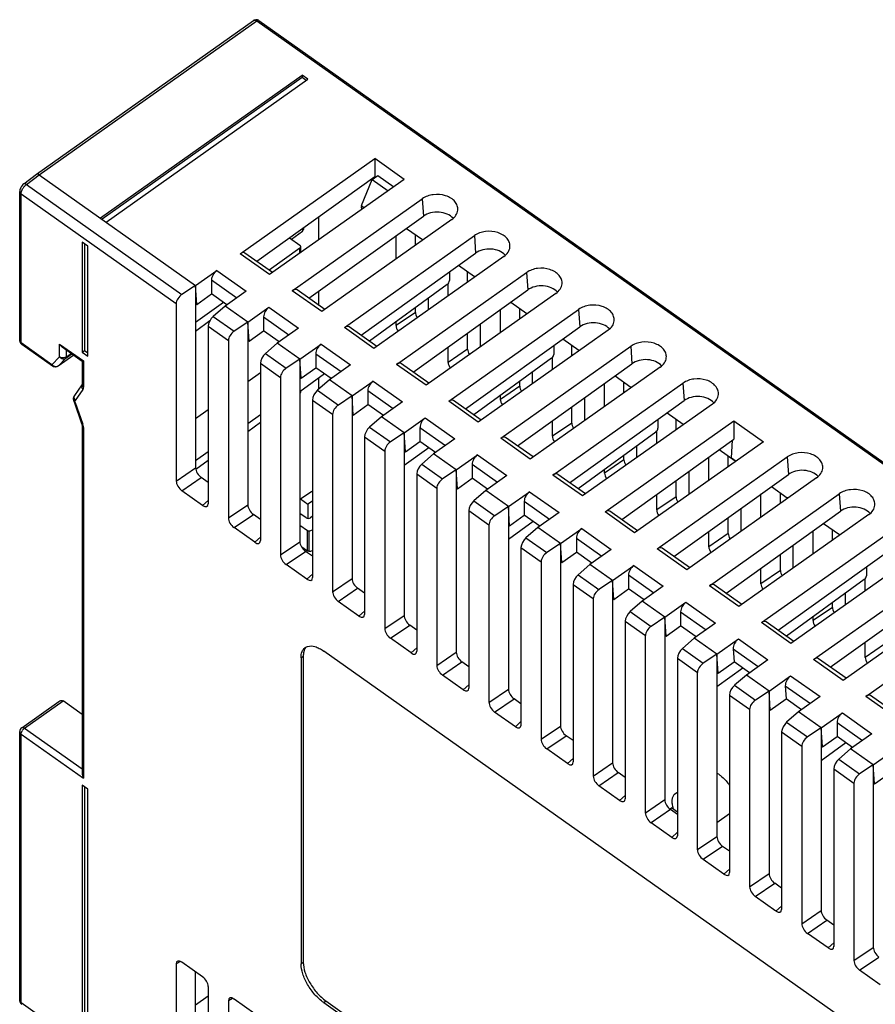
# Model space of a CAD drawing. Extents: x 250 to 570, y 112 to 351.
# Tile 9 of 10: x 489 to 542, y 290 to 351. Entities that reach past the tile are written whole.
import ezdxf

# ---------------------------------------------------------------- set-up
doc = ezdxf.new("R2010")
doc.units = 0
doc.header["$LTSCALE"] = 0.5
doc.layers.get('0').update_dxf_attribs({"linetype": 'CONTINUOUS'})

msp = doc.modelspace()

# ---------------------------------------------------------------- linework, layer by layer
at = {"color": 7, "linetype": 'Continuous'}
for p, q in [((489.73, 341.709), (503.274, 351.286)), ((489.901, 341.675), (503.477, 351.275)), ((503.297, 351.302), (503.274, 351.286)), ((503.414, 351.341), (503.297, 351.302)), ((503.477, 351.275), (559.48, 311.675)), ((503.593, 351.297), (559.709, 311.616)), ((493.719, 338.975), (506.306, 347.875)), ((506.306, 347.733), (493.819, 338.904)), ((494.073, 338.725), (506.659, 347.625)), ((506.306, 347.875), (506.306, 347.733)), ((506.659, 347.625), (506.306, 347.875)), ((506.559, 347.554), (506.306, 347.733)), ((502.44, 336.742), (510.831, 342.675)), ((510.831, 342.675), (510.831, 341.538)), ((512.67, 341.375), (510.831, 342.675)), ((488.934, 341.105), (489.728, 341.708)), ((489.104, 341.07), (489.901, 341.675)), ((489.728, 341.708), (489.73, 341.709)), ((489.901, 341.675), (499.659, 334.775)), ((510.831, 341.538), (503.477, 336.267)), ((510.674, 341.379), (511.018, 341.635)), ((510.86, 341.518), (510.831, 341.538)), ((511.018, 341.635), (512.028, 340.921)), ((489.104, 341.07), (498.807, 334.209)), ((512.67, 341.375), (504.279, 335.442)), ((510, 339.748), (510.674, 341.379)), ((510.674, 341.379), (511.675, 340.671)), ((488.681, 331.337), (488.681, 340.63)), ((488.769, 331.187), (488.769, 340.48)), ((488.769, 340.48), (498.448, 333.636)), ((505.693, 334.442), (513.801, 340.175)), ((513.801, 340.175), (513.873, 339.087)), ((510, 339.748), (510.184, 339.618)), ((510.004, 339.596), (510.08, 339.543)), ((506.73, 333.967), (513.873, 339.087)), ((507.355, 337.617), (507.355, 339.047)), ((506.382, 338.349), (506.382, 338.259)), ((515.639, 338.875), (507.532, 333.142)), ((512.816, 338.33), (513.81, 337.627)), ((505.527, 337.737), (506.165, 337.286)), ((505.644, 337.654), (506.326, 338.16)), ((506.326, 338.309), (506.326, 338.16)), ((508.946, 332.142), (517.054, 337.875)), ((512.166, 336.419), (512.166, 337.864)), ((513.377, 337.275), (513.377, 337.933)), ((517.054, 337.875), (517.126, 336.787)), ((492.588, 337.468), (492.588, 330.609)), ((492.941, 337.218), (492.588, 337.468)), ((492.729, 337.368), (492.729, 330.709)), ((492.941, 330.359), (492.941, 337.218)), ((506.224, 336.817), (506.224, 337.186)), ((504.279, 335.442), (502.44, 336.742)), ((504.462, 335.571), (502.74, 336.789)), ((506.167, 337.088), (504.247, 335.723)), ((506.167, 336.776), (506.167, 337.088)), ((509.982, 331.667), (517.126, 336.787)), ((518.892, 336.575), (510.784, 330.842)), ((516.069, 336.03), (517.063, 335.327)), ((499.659, 334.775), (500.978, 335.708)), ((500.978, 335.708), (502.817, 334.408)), ((512.198, 329.842), (520.306, 335.575)), ((515.498, 335.62), (515.498, 335.069)), ((516.629, 334.975), (516.629, 335.633)), ((520.306, 335.575), (520.379, 334.487)), ((499.659, 334.775), (498.807, 334.209)), ((499.738, 333.587), (499.659, 334.775)), ((499.659, 334.775), (499.659, 323.389)), ((500.649, 335.113), (500.649, 334.24)), ((500.649, 335.113), (502.232, 333.994)), ((515.359, 334.828), (510.509, 331.295)), ((515.419, 334.119), (515.419, 334.888)), ((499.738, 333.587), (500.649, 334.24)), ((501.614, 333.557), (500.649, 334.24)), ((502.817, 334.408), (501.497, 333.475)), ((507.532, 333.142), (505.693, 334.442)), ((507.715, 333.271), (505.992, 334.489)), ((507.355, 333.525), (507.355, 334.415)), ((513.235, 329.367), (520.379, 334.487)), ((522.145, 334.275), (514.037, 328.542)), ((498.448, 333.636), (498.448, 322.566)), ((501.406, 333.704), (499.659, 332.462)), ((499.659, 333.643), (499.738, 333.587)), ((501.497, 333.475), (500.757, 332.831)), ((502.911, 332.475), (501.497, 333.475)), ((514.163, 333.957), (514.163, 333.231)), ((519.322, 333.73), (520.316, 333.027)), ((500.757, 332.831), (502.059, 331.909)), ((502.911, 332.475), (504.231, 333.408)), ((503.901, 332.813), (503.901, 331.94)), ((503.901, 332.813), (505.484, 331.694)), ((504.231, 333.408), (506.07, 332.108)), ((513.377, 333.089), (512.166, 332.266)), ((513.377, 333.089), (513.377, 333.384)), ((515.451, 327.542), (523.559, 333.275)), ((518.672, 331.819), (518.672, 333.264)), ((519.882, 332.675), (519.882, 333.333)), ((523.559, 333.275), (523.631, 332.187)), ((499.659, 331.921), (500.553, 332.573)), ((500.445, 332.224), (500.445, 321.154)), ((500.445, 332.224), (501.701, 331.336)), ((502.911, 332.475), (502.059, 331.909)), ((502.911, 332.475), (502.911, 321.089)), ((502.991, 331.287), (502.911, 332.475)), ((510.967, 330.971), (509.245, 332.189)), ((512.166, 332.266), (512.166, 332.502)), ((517.416, 332.363), (517.416, 330.931)), ((502.991, 331.287), (503.901, 331.94)), ((504.867, 331.257), (503.901, 331.94)), ((506.07, 332.108), (504.75, 331.175)), ((510.784, 330.842), (508.946, 332.142)), ((516.488, 327.067), (523.631, 332.187)), ((516.629, 330.789), (516.629, 331.8)), ((525.397, 331.975), (517.29, 326.242)), ((490.692, 329.828), (488.769, 331.187)), ((490.731, 329.733), (488.808, 331.092)), ((491.174, 330.322), (491.174, 331.114)), ((491.174, 331.114), (492.658, 330.064)), ((501.701, 331.336), (501.701, 320.266)), ((502.911, 331.343), (502.991, 331.287)), ((504.75, 331.175), (504.009, 330.531)), ((506.164, 330.175), (504.75, 331.175)), ((506.164, 330.175), (507.484, 331.108)), ((507.484, 331.108), (509.322, 329.808)), ((518.704, 325.242), (526.812, 330.975)), ((522.003, 331.02), (522.003, 330.469)), ((522.574, 331.43), (523.568, 330.727)), ((523.135, 330.375), (523.135, 331.033)), ((526.812, 330.975), (526.884, 329.887)), ((492.054, 330.424), (491.077, 329.733)), ((492.053, 330.425), (491.087, 329.742)), ((491.334, 330.933), (492.576, 330.055)), ((491.569, 330.236), (491.944, 330.501)), ((491.598, 330.322), (491.598, 330.746)), ((491.598, 330.322), (491.898, 330.534)), ((492.588, 330.609), (492.729, 330.709)), ((492.588, 330.609), (492.941, 330.359)), ((492.729, 330.709), (492.941, 330.559)), ((504.009, 330.531), (505.312, 329.609)), ((507.154, 330.513), (507.154, 329.64)), ((507.154, 330.513), (508.737, 329.394)), ((515.419, 329.966), (515.419, 330.932)), ((516.629, 330.789), (515.419, 329.966)), ((490.692, 329.828), (491.174, 330.322)), ((491.077, 329.733), (491.087, 329.742)), ((491.087, 329.742), (491.569, 330.236)), ((492.571, 330.065), (492.571, 328.575)), ((492.658, 330.064), (492.658, 328.425)), ((503.698, 329.924), (503.698, 318.854)), ((503.698, 329.924), (504.954, 329.036)), ((506.164, 330.175), (505.312, 329.609)), ((506.243, 328.987), (506.164, 330.175)), ((506.164, 330.175), (506.164, 318.789)), ((509.322, 329.808), (508.003, 328.875)), ((514.037, 328.542), (512.198, 329.842)), ((514.22, 328.671), (512.498, 329.889)), ((521.864, 330.228), (517.014, 326.695)), ((519.741, 324.767), (526.884, 329.887)), ((521.924, 329.519), (521.924, 330.288)), ((502.911, 328.775), (503.698, 329.334)), ((507.703, 329.252), (506.164, 328.131)), ((506.243, 328.987), (507.154, 329.64)), ((508.12, 328.957), (507.154, 329.64)), ((528.65, 329.675), (520.542, 323.942)), ((520.668, 329.357), (520.668, 328.631)), ((525.827, 329.13), (526.821, 328.427)), ((492.566, 328.568), (492.108, 327.91)), ((492.571, 328.575), (492.57, 328.566)), ((504.954, 329.036), (504.954, 317.966)), ((506.164, 329.043), (506.243, 328.987)), ((508.003, 328.875), (507.262, 328.231)), ((507.355, 328.311), (507.355, 328.998)), ((509.417, 327.875), (508.003, 328.875)), ((509.417, 327.875), (510.737, 328.808)), ((510.737, 328.808), (512.575, 327.508)), ((519.882, 328.489), (519.882, 328.784)), ((521.957, 322.942), (530.064, 328.675)), ((525.177, 327.219), (525.177, 328.664)), ((526.387, 328.075), (526.387, 328.733)), ((530.064, 328.675), (530.137, 327.587)), ((492.619, 328.274), (492.143, 327.589)), ((506.224, 328.134), (506.224, 328.174)), ((507.262, 328.231), (508.565, 327.309)), ((510.407, 328.213), (510.407, 327.34)), ((510.407, 328.213), (511.99, 327.094)), ((519.882, 328.489), (518.672, 327.666)), ((518.672, 327.666), (518.672, 327.902)), ((492.072, 327.52), (492.548, 326.163)), ((492.143, 327.47), (492.619, 326.112)), ((506.95, 327.624), (506.95, 316.554)), ((506.95, 327.624), (508.206, 326.736)), ((509.417, 327.875), (508.565, 327.309)), ((509.417, 327.875), (509.417, 316.489)), ((509.496, 326.687), (509.417, 327.875)), ((509.496, 326.687), (510.407, 327.34)), ((511.372, 326.657), (510.407, 327.34)), ((512.575, 327.508), (511.255, 326.575)), ((517.29, 326.242), (515.451, 327.542)), ((517.473, 326.371), (515.751, 327.589)), ((522.993, 322.467), (530.137, 327.587)), ((531.903, 327.375), (523.795, 321.642)), ((523.921, 327.763), (523.921, 326.331)), ((499.659, 326.464), (500.445, 327.022)), ((503.698, 326.706), (502.911, 326.147)), ((508.206, 326.736), (508.206, 315.666)), ((509.417, 326.743), (509.496, 326.687)), ((523.135, 326.189), (523.135, 327.2)), ((529.08, 326.83), (530.074, 326.127)), ((492.571, 326.054), (492.571, 304.341)), ((502.911, 325.663), (503.698, 326.236)), ((511.255, 326.575), (510.515, 325.931)), ((512.67, 325.575), (511.255, 326.575)), ((512.67, 325.575), (513.989, 326.508)), ((513.989, 326.508), (515.828, 325.208)), ((521.924, 325.366), (521.924, 326.332)), ((523.135, 326.189), (521.924, 325.366)), ((525.209, 320.642), (533.246, 326.325)), ((528.509, 326.42), (528.509, 325.869)), ((529.64, 325.775), (529.64, 326.433)), ((533.246, 326.325), (533.246, 325.185)), ((533.246, 326.325), (535.085, 325.025)), ((492.658, 325.904), (492.658, 304.042)), ((510.515, 325.931), (511.818, 325.009)), ((512.67, 325.575), (511.818, 325.009)), ((512.749, 324.387), (512.67, 325.575)), ((512.67, 325.575), (512.67, 314.189)), ((513.659, 325.913), (513.659, 325.04)), ((513.659, 325.913), (515.242, 324.794)), ((528.37, 325.628), (523.52, 322.095)), ((528.43, 324.919), (528.43, 325.688)), ((510.203, 325.324), (510.203, 314.254)), ((510.203, 325.324), (511.459, 324.436)), ((512.749, 324.387), (513.659, 325.04)), ((514.625, 324.357), (513.659, 325.04)), ((515.828, 325.208), (514.508, 324.275)), ((520.542, 323.942), (518.704, 325.242)), ((520.725, 324.071), (519.003, 325.289)), ((526.246, 320.167), (533.246, 325.185)), ((535.085, 325.025), (527.048, 319.342)), ((533.092, 324.025), (533.166, 325.127)), ((500.445, 324.394), (499.659, 323.836)), ((511.459, 324.436), (511.459, 313.366)), ((514.209, 324.652), (512.67, 323.531)), ((512.67, 324.443), (512.749, 324.387)), ((514.508, 324.275), (513.767, 323.631)), ((515.922, 323.275), (514.508, 324.275)), ((515.922, 323.275), (517.242, 324.208)), ((517.242, 324.208), (519.08, 322.908)), ((527.174, 324.757), (527.174, 324.031)), ((532.333, 324.53), (533.326, 323.827)), ((499.673, 323.305), (500.445, 323.867)), ((513.767, 323.631), (515.07, 322.709)), ((516.912, 323.613), (516.912, 322.74)), ((516.912, 323.613), (518.495, 322.494)), ((526.387, 323.889), (525.177, 323.066)), ((526.387, 323.889), (526.387, 324.184)), ((528.462, 318.342), (536.57, 324.075)), ((531.682, 322.619), (531.682, 324.064)), ((532.893, 323.475), (532.893, 324.133)), ((533.092, 324.025), (533.382, 323.82)), ((536.57, 324.075), (536.642, 322.987)), ((498.448, 322.566), (499.659, 323.389)), ((513.456, 323.024), (513.456, 311.954)), ((513.456, 323.024), (514.712, 322.136)), ((515.922, 323.275), (515.07, 322.709)), ((515.922, 323.275), (515.922, 311.889)), ((516.001, 322.087), (515.922, 323.275)), ((523.978, 321.771), (522.256, 322.989)), ((525.177, 323.066), (525.177, 323.302)), ((529.499, 317.867), (536.642, 322.987)), ((530.426, 323.163), (530.426, 321.731)), ((498.801, 321.964), (500.011, 322.787)), ((500.445, 322.481), (500.011, 322.787)), ((516.001, 322.087), (516.912, 322.74)), ((517.878, 322.057), (516.912, 322.74)), ((519.08, 322.908), (517.761, 321.975)), ((523.795, 321.642), (521.957, 322.942)), ((529.64, 321.589), (529.64, 322.6)), ((538.408, 322.775), (530.3, 317.042)), ((500.092, 321.051), (498.801, 321.964)), ((506.204, 321.456), (506.905, 321.948)), ((506.905, 321.948), (506.95, 321.917)), ((514.712, 322.136), (514.712, 311.066)), ((515.922, 322.143), (516.001, 322.087)), ((517.761, 321.975), (517.02, 321.331)), ((519.175, 320.975), (517.761, 321.975)), ((519.175, 320.975), (520.495, 321.908)), ((520.495, 321.908), (522.333, 320.608)), ((531.715, 316.042), (539.822, 321.775)), ((534.935, 320.319), (534.935, 321.764)), ((535.585, 322.23), (536.579, 321.527)), ((536.145, 321.175), (536.145, 321.833)), ((539.822, 321.775), (539.895, 320.687)), ((500.445, 321.365), (500.092, 321.051)), ((506.204, 321.444), (506.164, 321.415)), ((506.204, 321.444), (506.204, 321.456)), ((506.204, 321.456), (506.667, 321.123)), ((506.95, 321.325), (506.667, 321.123)), ((517.02, 321.331), (518.323, 320.409)), ((520.165, 321.313), (520.165, 320.44)), ((520.165, 321.313), (521.748, 320.194)), ((528.43, 320.766), (528.43, 321.732)), ((529.64, 321.589), (528.43, 320.766)), ((501.701, 320.266), (502.911, 321.089)), ((506.553, 320.282), (506.164, 320.557)), ((506.667, 321.123), (506.667, 320.246)), ((516.708, 320.724), (516.708, 309.654)), ((516.708, 320.724), (517.964, 319.836)), ((519.175, 320.975), (518.323, 320.409)), ((519.254, 319.787), (519.175, 320.975)), ((519.175, 320.975), (519.175, 309.589)), ((522.333, 320.608), (521.013, 319.675)), ((527.048, 319.342), (525.209, 320.642)), ((527.231, 319.471), (525.509, 320.689)), ((532.751, 315.567), (539.895, 320.687)), ((533.679, 320.863), (533.679, 319.431)), ((502.054, 319.664), (503.264, 320.487)), ((503.698, 320.181), (503.264, 320.487)), ((506.95, 320.37), (506.836, 320.286)), ((520.714, 320.052), (519.175, 318.931)), ((519.254, 319.787), (520.165, 320.44)), ((521.13, 319.757), (520.165, 320.44)), ((532.893, 319.289), (532.893, 320.3)), ((541.661, 320.475), (533.553, 314.742)), ((538.838, 319.93), (539.832, 319.227)), ((503.345, 318.751), (502.054, 319.664)), ((506.646, 319.459), (506.164, 319.8)), ((506.646, 319.459), (506.721, 319.463)), ((506.646, 318.189), (506.646, 319.459)), ((506.721, 319.463), (506.721, 318.191)), ((517.964, 319.836), (517.964, 308.766)), ((519.175, 319.843), (519.254, 319.787)), ((521.013, 319.675), (520.273, 319.031)), ((522.428, 318.675), (521.013, 319.675)), ((522.428, 318.675), (523.747, 319.608)), ((523.747, 319.608), (525.586, 318.308)), ((531.682, 318.466), (531.682, 319.432)), ((534.967, 313.742), (543.075, 319.475)), ((538.188, 318.019), (538.188, 319.464)), ((539.398, 318.875), (539.398, 319.533)), ((503.698, 319.065), (503.345, 318.751)), ((504.954, 317.966), (506.164, 318.789)), ((520.273, 319.031), (521.576, 318.109)), ((523.418, 319.013), (523.418, 318.14)), ((523.418, 319.013), (525, 317.894)), ((532.893, 319.289), (531.682, 318.466)), ((505.306, 317.364), (506.517, 318.187)), ((506.646, 318.189), (506.283, 318.446)), ((506.95, 317.881), (506.517, 318.187)), ((506.721, 318.191), (506.646, 318.189)), ((519.961, 318.424), (519.961, 307.354)), ((519.961, 318.424), (521.217, 317.536)), ((522.428, 318.675), (521.576, 318.109)), ((522.507, 317.487), (522.428, 318.675)), ((522.428, 318.675), (522.428, 307.289)), ((522.507, 317.487), (523.418, 318.14)), ((524.383, 317.457), (523.418, 318.14)), ((525.586, 318.308), (524.266, 317.375)), ((530.3, 317.042), (528.462, 318.342)), ((530.483, 317.171), (528.761, 318.389)), ((536.004, 313.267), (543.148, 318.387)), ((544.914, 318.175), (536.806, 312.442)), ((536.932, 318.563), (536.932, 317.131)), ((521.217, 317.536), (521.217, 306.466)), ((522.428, 317.543), (522.507, 317.487)), ((536.145, 316.989), (536.145, 318)), ((506.598, 316.451), (505.306, 317.364)), ((524.266, 317.375), (523.525, 316.731)), ((525.68, 316.375), (524.266, 317.375)), ((525.68, 316.375), (527, 317.308)), ((527, 317.308), (528.838, 316.008)), ((534.935, 316.166), (534.935, 317.132)), ((536.145, 316.989), (534.935, 316.166)), ((538.22, 311.442), (546.328, 317.175)), ((541.52, 317.22), (541.52, 316.669)), ((506.95, 316.765), (506.598, 316.451)), ((508.206, 315.666), (509.417, 316.489)), ((523.525, 316.731), (524.828, 315.809)), ((525.68, 316.375), (524.828, 315.809)), ((525.759, 315.187), (525.68, 316.375)), ((525.68, 316.375), (525.68, 304.989)), ((526.67, 316.713), (526.67, 315.84)), ((526.67, 316.713), (528.253, 315.594)), ((541.381, 316.428), (536.53, 312.895)), ((541.44, 315.719), (541.44, 316.488)), ((508.559, 315.064), (509.77, 315.887)), ((510.203, 315.581), (509.77, 315.887)), ((523.214, 316.124), (524.47, 315.236)), ((523.214, 316.124), (523.214, 305.054)), ((525.759, 315.187), (526.67, 315.84)), ((527.636, 315.157), (526.67, 315.84)), ((528.838, 316.008), (527.519, 315.075)), ((533.553, 314.742), (531.715, 316.042)), ((533.736, 314.871), (532.014, 316.089)), ((539.257, 310.967), (546.4, 316.087)), ((548.166, 315.875), (540.058, 310.142)), ((509.85, 314.151), (508.559, 315.064)), ((524.47, 315.236), (524.47, 304.166)), ((525.68, 315.243), (525.759, 315.187)), ((527.519, 315.075), (526.778, 314.431)), ((528.933, 314.075), (527.519, 315.075)), ((528.933, 314.075), (530.253, 315.008)), ((530.253, 315.008), (532.091, 313.708)), ((540.184, 315.557), (540.184, 314.831)), ((510.203, 314.465), (509.85, 314.151)), ((526.778, 314.431), (528.081, 313.509)), ((529.923, 314.413), (531.506, 313.294)), ((529.923, 314.413), (529.923, 313.54)), ((539.398, 314.689), (538.188, 313.866)), ((539.398, 314.689), (539.398, 314.984)), ((541.473, 309.142), (549.581, 314.875)), ((511.459, 313.366), (512.67, 314.189)), ((526.467, 313.824), (527.723, 312.936)), ((526.467, 313.824), (526.467, 302.754)), ((528.933, 314.075), (528.081, 313.509)), ((529.012, 312.887), (528.933, 314.075)), ((528.933, 314.075), (528.933, 302.689)), ((536.989, 312.571), (535.267, 313.789)), ((538.188, 313.866), (538.188, 314.102)), ((511.812, 312.764), (513.022, 313.587)), ((513.456, 313.281), (513.022, 313.587)), ((529.012, 312.887), (529.923, 313.54)), ((530.889, 312.857), (529.923, 313.54)), ((532.091, 313.708), (530.771, 312.775)), ((536.806, 312.442), (534.967, 313.742)), ((513.103, 311.851), (511.812, 312.764)), ((527.723, 301.866), (527.723, 312.936)), ((528.933, 312.943), (529.012, 312.887)), ((530.771, 312.775), (530.031, 312.131)), ((532.186, 311.775), (530.771, 312.775)), ((532.186, 311.775), (533.529, 312.725)), ((533.529, 312.725), (535.368, 311.425)), ((540.883, 288.468), (507.649, 311.968)), ((513.456, 312.165), (513.103, 311.851)), ((530.031, 312.131), (531.334, 311.209)), ((533.2, 312.104), (534.764, 310.998)), ((533.2, 312.104), (533.254, 311.296)), ((541.44, 311.566), (541.44, 312.532)), ((542.651, 312.389), (541.44, 311.566)), ((506.235, 311.554), (506.376, 311.654)), ((506.235, 311.554), (506.235, 292.462)), ((506.376, 311.654), (506.376, 292.562)), ((514.712, 311.066), (515.922, 311.889)), ((529.719, 311.524), (530.975, 310.636)), ((529.719, 311.524), (529.719, 300.454)), ((532.186, 311.775), (531.334, 311.209)), ((532.265, 310.587), (532.186, 311.775)), ((532.186, 311.775), (532.186, 300.389)), ((535.368, 311.425), (534.024, 310.475)), ((540.058, 310.142), (538.22, 311.442)), ((540.241, 310.271), (538.519, 311.489)), ((515.064, 310.464), (516.275, 311.287)), ((516.708, 310.981), (516.275, 311.287)), ((533.803, 310.909), (532.186, 309.731)), ((532.265, 310.587), (533.254, 311.296)), ((534.22, 310.613), (533.254, 311.296)), ((516.356, 309.551), (515.064, 310.464)), ((530.975, 299.566), (530.975, 310.636)), ((532.186, 310.643), (532.265, 310.587)), ((534.024, 310.475), (533.284, 309.831)), ((535.438, 309.475), (534.024, 310.475)), ((535.438, 309.475), (536.782, 310.425)), ((536.782, 310.425), (538.62, 309.125)), ((516.708, 309.865), (516.356, 309.551)), ((517.964, 308.766), (519.175, 309.589)), ((533.284, 309.831), (534.586, 308.909)), ((535.438, 309.475), (534.586, 308.909)), ((535.518, 308.287), (535.438, 309.475)), ((535.438, 309.475), (535.438, 298.089)), ((536.453, 309.804), (538.017, 308.698)), ((536.453, 309.804), (536.507, 308.996)), ((518.317, 308.164), (519.528, 308.987)), ((519.961, 308.681), (519.528, 308.987)), ((532.972, 309.224), (534.228, 308.336)), ((532.972, 309.224), (532.972, 298.154)), ((535.518, 308.287), (536.507, 308.996)), ((537.473, 308.313), (536.507, 308.996)), ((538.62, 309.125), (537.277, 308.175)), ((543.311, 307.842), (541.473, 309.142)), ((543.494, 307.971), (541.772, 309.189)), ((488.808, 307.187), (491.121, 308.823)), ((488.981, 307.154), (491.386, 308.854)), ((492.571, 308.016), (491.386, 308.854)), ((534.228, 308.336), (534.228, 297.266)), ((535.438, 308.343), (535.518, 308.287)), ((519.608, 307.251), (518.317, 308.164)), ((537.277, 308.175), (536.536, 307.531)), ((538.691, 307.175), (537.277, 308.175)), ((538.691, 307.175), (540.011, 308.108)), ((540.011, 308.108), (541.849, 306.808)), ((488.981, 307.154), (492.571, 304.616)), ((519.961, 307.565), (519.608, 307.251)), ((521.217, 306.466), (522.428, 307.289)), ((536.536, 307.531), (537.839, 306.609)), ((538.691, 307.175), (537.839, 306.609)), ((538.77, 305.987), (538.691, 307.175)), ((538.691, 307.175), (538.691, 295.789)), ((539.681, 307.513), (541.264, 306.394)), ((539.681, 307.513), (539.681, 306.64)), ((488.681, 290.184), (488.681, 306.942)), ((488.769, 290.034), (488.769, 306.792)), ((488.769, 306.792), (492.658, 304.042)), ((521.57, 305.864), (522.78, 306.687)), ((523.214, 306.381), (522.78, 306.687)), ((536.225, 306.924), (537.481, 306.036)), ((536.225, 306.924), (536.225, 295.854)), ((538.77, 305.987), (539.681, 306.64)), ((540.647, 305.957), (539.681, 306.64)), ((541.849, 306.808), (540.53, 305.875)), ((522.861, 304.951), (521.57, 305.864)), ((537.481, 306.036), (537.481, 294.966)), ((540.23, 306.252), (538.691, 305.131)), ((538.691, 306.043), (538.77, 305.987)), ((540.53, 305.875), (539.789, 305.231)), ((541.944, 304.875), (540.53, 305.875)), ((541.944, 304.875), (543.263, 305.808)), ((523.214, 305.265), (522.861, 304.951)), ((539.789, 305.231), (541.092, 304.309)), ((524.47, 304.166), (525.68, 304.989)), ((539.477, 304.624), (540.733, 303.736)), ((539.477, 304.624), (539.477, 293.554)), ((541.944, 304.875), (541.092, 304.309)), ((542.023, 303.687), (541.944, 304.875)), ((541.944, 304.875), (541.944, 293.489)), ((524.823, 303.564), (526.033, 304.387)), ((526.467, 304.081), (526.033, 304.387)), ((542.023, 303.687), (542.934, 304.34)), ((492.588, 303.597), (492.588, 287.829)), ((492.941, 303.347), (492.588, 303.597)), ((492.729, 303.497), (492.729, 287.929)), ((492.941, 287.579), (492.941, 303.347)), ((526.114, 302.651), (524.823, 303.564)), ((540.733, 303.736), (540.733, 292.666)), ((541.944, 303.743), (542.023, 303.687)), ((526.467, 302.965), (526.114, 302.651)), ((529.562, 303.059), (529.719, 303.172)), ((528.933, 302.689), (527.723, 301.866)), ((529.264, 302.119), (529.357, 302.184)), ((529.719, 301.928), (529.357, 302.184)), ((529.286, 302.087), (528.075, 301.264)), ((529.719, 301.781), (529.286, 302.087)), ((529.678, 301.81), (529.719, 301.839)), ((532.186, 301.284), (532.972, 301.828)), ((529.367, 300.351), (528.075, 301.264)), ((529.719, 300.665), (529.367, 300.351)), ((532.186, 300.389), (530.975, 299.566)), ((532.538, 299.787), (531.328, 298.964)), ((532.972, 299.481), (532.538, 299.787)), ((532.619, 298.051), (531.328, 298.964)), ((532.972, 298.365), (532.619, 298.051)), ((534.228, 297.266), (535.438, 298.089)), ((534.581, 296.664), (535.791, 297.487)), ((536.225, 297.181), (535.791, 297.487)), ((535.872, 295.751), (534.581, 296.664)), ((536.225, 296.065), (535.872, 295.751)), ((537.481, 294.966), (538.691, 295.789)), ((537.833, 294.364), (539.044, 295.187)), ((539.477, 294.881), (539.044, 295.187)), ((539.125, 293.451), (537.833, 294.364)), ((539.477, 293.765), (539.125, 293.451)), ((540.733, 292.666), (541.944, 293.489)), ((498.715, 292.609), (498.448, 292.462)), ((498.448, 292.462), (498.448, 281.392)), ((500.092, 291.652), (498.801, 292.565)), ((506.235, 292.462), (506.376, 292.562)), ((541.086, 292.064), (542.296, 292.887)), ((499.659, 281.742), (499.659, 291.959)), ((542.377, 291.151), (541.086, 292.064)), ((500.445, 291.05), (500.445, 279.981)), ((500.445, 290.45), (499.659, 289.891)), ((492.446, 287.434), (488.769, 290.034)), ((501.968, 290.309), (501.701, 290.162)), ((501.701, 290.162), (501.701, 279.092)), ((503.345, 289.352), (502.054, 290.265)), ((507.649, 290.048), (507.791, 290.148)), ((507.649, 290.048), (540.883, 266.548)), ((507.791, 290.148), (541.025, 266.648))]:
    msp.add_line(p, q, dxfattribs=at)
msp.add_lwpolyline([(503.593, 351.297), (503.525, 351.331), (503.414, 351.341)], dxfattribs=at)
for centre, radius, start, end in [((489.725, 340.304), 0.987, 139.43423, 150.39747), ((489.675, 340.347), 0.922, 134.33897, 139.45018), ((490.967, 330.043), 0.349, 217.97396, 233.31234), ((492.287, 327.786), 0.218, 145.11781, 155.57259), ((491.825, 325.833), 0.841, 16.49888, 19.3469), ((488.981, 306.942), 0.3, 125.20561, 180.00379), ((489.342, 306.687), 0.592, 138.39403, 150.00807), ((531.223, 302.71), 1.86, 194.80118, 195.50595), ((531.317, 302.737), 1.957, 195.51513, 197.32627), ((531.439, 302.774), 2.085, 197.32233, 198.80513)]:
    msp.add_arc(centre, radius, start, end, dxfattribs=at)
for centre, major_axis, ratio, start_param, end_param in [((510.117, 339.762), (0.111, 0.166), 0.486688, -4.319359, -3.152376), ((514.721, 338.489), (1.197, 0.011), 0.711443, 6.849366, 8.633704), ((506.182, 338.258), (0.2, 0.002), 0.711443, -0.774231, -0.006486), ((506.024, 337.187), (0.2, -0.002), 0.702717, -0.770614, 0.791456), ((513.808, 337.274), (-0.289, 0.408), 0.502298, -1.039926, -0.95911), ((502.465, 336.371), (0.268, 0.423), 0.548486, -0.027619, 0.927874), ((517.973, 336.189), (1.197, 0.011), 0.711443, 6.849366, 8.633704), ((501.003, 335.337), (0.268, 0.423), 0.548486, 0.927874, 2.428858), ((517.061, 334.974), (-0.289, 0.408), 0.502298, -1.039926, -0.95911), ((515.358, 334.968), (0.114, 0.164), 0.495612, -2.181604, -0.619534), ((521.226, 333.889), (1.197, 0.011), 0.711443, 6.849366, 8.633704), ((498.827, 333.868), (0.317, 0.388), 0.53314, 1.04454, 2.562976), ((505.718, 334.071), (0.268, 0.423), 0.548486, -0.027619, 0.927874), ((500.774, 332.491), (0.263, 0.426), 0.463592, 0.978462, 2.496899), ((504.256, 333.037), (0.268, 0.423), 0.548486, 0.927874, 2.428858), ((513.731, 332.841), (-0.289, 0.408), 0.502298, 0.616553, 1.430591), ((520.314, 332.674), (-0.289, 0.408), 0.502298, -1.039926, -0.95911), ((508.97, 331.771), (0.268, 0.423), 0.548486, -0.027619, 0.927874), ((512.521, 332.017), (-0.289, 0.408), 0.502298, 0.616553, 1.48412), ((524.479, 331.589), (1.197, 0.011), 0.711443, 6.849366, 8.633704), ((502.079, 331.568), (0.317, 0.388), 0.53314, 1.04454, 2.562976), ((507.509, 330.737), (0.268, 0.423), 0.548486, 0.927874, 2.428858), ((504.027, 330.191), (0.263, 0.426), 0.463592, 0.978462, 2.496899), ((516.984, 330.541), (-0.289, 0.408), 0.502298, 0.616553, 1.430591), ((521.863, 330.368), (0.114, 0.164), 0.495612, -2.181604, -0.619534), ((523.567, 330.374), (-0.289, 0.408), 0.502298, -1.039926, -0.95911), ((512.223, 329.471), (0.268, 0.423), 0.548486, -0.027619, 0.927874), ((515.773, 329.717), (-0.289, 0.408), 0.502298, 0.616553, 1.48412), ((527.731, 329.289), (1.197, 0.011), 0.711443, 6.849366, 8.633704), ((505.332, 329.268), (0.317, 0.388), 0.53314, 1.04454, 2.562976), ((510.761, 328.437), (0.268, 0.423), 0.548486, 0.927874, 2.428858), ((506.024, 328.133), (0.2, 0.002), 0.711443, -0.782958, -0.006387), ((507.279, 327.891), (0.263, 0.426), 0.463592, 0.978462, 2.496899), ((520.236, 328.241), (-0.289, 0.408), 0.502298, 0.616553, 1.430591), ((526.819, 328.074), (-0.289, 0.408), 0.502298, -1.039926, -0.95911), ((508.585, 326.968), (0.317, 0.388), 0.53314, 1.04454, 2.562976), ((515.476, 327.171), (0.268, 0.423), 0.548486, -0.027619, 0.927874), ((519.026, 327.417), (-0.289, 0.408), 0.502298, 0.616553, 1.48412), ((530.984, 326.989), (1.197, 0.011), 0.711443, 6.849366, 8.633704), ((514.014, 326.137), (0.268, 0.423), 0.548486, 0.927874, 2.428858), ((523.489, 325.941), (-0.289, 0.408), 0.502298, 0.616553, 1.430591), ((530.072, 325.774), (-0.289, 0.408), 0.502298, -1.039926, -0.95911), ((510.532, 325.591), (0.263, 0.426), 0.463592, 0.978462, 2.496899), ((528.369, 325.768), (0.114, 0.164), 0.495612, -2.181604, -0.619534), ((511.837, 324.668), (0.317, 0.388), 0.53314, 1.04454, 2.562976), ((518.729, 324.871), (0.268, 0.423), 0.548486, -0.027619, 0.927874), ((522.279, 325.117), (-0.289, 0.408), 0.502298, 0.616553, 1.48412), ((517.267, 323.837), (0.268, 0.423), 0.548486, 0.927874, 2.428858), ((513.785, 323.291), (0.263, 0.426), 0.463592, 0.978462, 2.496899), ((526.742, 323.641), (-0.289, 0.408), 0.502298, 0.616553, 1.430591), ((533.325, 323.474), (-0.289, 0.408), 0.502298, -1.039926, -0.95911), ((500.013, 323.141), (-0.289, 0.408), 0.502298, 0.616553, 2.182483), ((521.981, 322.571), (0.268, 0.423), 0.548486, -0.027619, 0.927874), ((525.531, 322.817), (-0.289, 0.408), 0.502298, 0.616553, 1.48412), ((537.49, 322.389), (1.197, 0.011), 0.711443, 6.849366, 8.633704), ((498.803, 322.317), (-0.289, 0.408), 0.502298, 0.616553, 2.182483), ((515.09, 322.368), (0.317, 0.388), 0.53314, 1.04454, 2.562976), ((520.519, 321.537), (0.268, 0.423), 0.548486, 0.927874, 2.428858), ((500.091, 321.407), (-0.29, 0.41), 0.49771, -4.093133, -2.527203), ((517.037, 320.991), (0.263, 0.426), 0.463592, 0.978462, 2.496899), ((529.995, 321.341), (-0.289, 0.408), 0.502298, 0.616553, 1.430591), ((536.577, 321.174), (-0.289, 0.408), 0.502298, -1.039926, -0.95911), ((503.266, 320.841), (-0.289, 0.408), 0.502298, 0.616553, 2.182483), ((525.234, 320.271), (0.268, 0.423), 0.548486, -0.027619, 0.927874), ((528.784, 320.517), (-0.289, 0.408), 0.502298, 0.616553, 1.48412), ((540.742, 320.089), (1.197, 0.011), 0.711443, 6.849366, 8.633704), ((502.055, 320.017), (-0.289, 0.408), 0.502298, 0.616553, 2.182483), ((506.694, 320.386), (0.2, 0.005), 0.719943, -2.375769, -0.804973), ((518.343, 320.068), (0.317, 0.388), 0.53314, 1.04454, 2.562976), ((506.69, 319.822), (0.5, 0.014), 0.719943, -1.529284, -1.042426), ((523.772, 319.237), (0.268, 0.423), 0.548486, 0.927874, 2.428858), ((503.343, 319.107), (-0.29, 0.41), 0.49771, -4.093133, -2.527203), ((506.519, 318.541), (-0.289, 0.408), 0.502298, 0.616553, 2.182483), ((520.29, 318.691), (0.263, 0.426), 0.463592, 0.978462, 2.496899), ((533.247, 319.041), (-0.289, 0.408), 0.502298, 0.616553, 1.430591), ((539.83, 318.874), (-0.289, 0.408), 0.502298, -1.039926, -0.95911), ((506.69, 318.538), (0.5, -0.013), 0.693784, -1.492193, -1.005335), ((521.595, 317.768), (0.317, 0.388), 0.53314, 1.04454, 2.562976), ((528.487, 317.971), (0.268, 0.423), 0.548486, -0.027619, 0.927874), ((532.037, 318.217), (-0.289, 0.408), 0.502298, 0.616553, 1.48412), ((505.308, 317.717), (-0.289, 0.408), 0.502298, 0.616553, 2.182483), ((527.025, 316.937), (0.268, 0.423), 0.548486, 0.927874, 2.428858), ((536.5, 316.741), (-0.289, 0.408), 0.502298, 0.616553, 1.430591), ((506.596, 316.807), (-0.29, 0.41), 0.49771, -4.093133, -2.527203), ((509.771, 316.241), (-0.289, 0.408), 0.502298, 0.616553, 2.182483), ((523.543, 316.391), (0.263, 0.426), 0.463592, 0.978462, 2.496899), ((541.379, 316.568), (0.114, 0.164), 0.495612, -2.181604, -0.619534), ((508.561, 315.417), (-0.289, 0.408), 0.502298, 0.616553, 2.182483), ((524.848, 315.468), (0.317, 0.388), 0.53314, 1.04454, 2.562976), ((531.739, 315.671), (0.268, 0.423), 0.548486, -0.027619, 0.927874), ((535.289, 315.917), (-0.289, 0.408), 0.502298, 0.616553, 1.48412), ((530.277, 314.637), (0.268, 0.423), 0.548486, 0.927874, 2.428858), ((526.795, 314.091), (0.263, 0.426), 0.463592, 0.978462, 2.496899), ((539.753, 314.441), (-0.289, 0.408), 0.502298, 0.616553, 1.430591), ((509.849, 314.507), (-0.29, 0.41), 0.49771, -4.093133, -2.527203), ((513.024, 313.941), (-0.289, 0.408), 0.502298, 0.616553, 2.182483), ((534.992, 313.371), (0.268, 0.423), 0.548486, -0.027619, 0.927874), ((538.542, 313.617), (-0.289, 0.408), 0.502298, 0.616553, 1.48412), ((511.813, 313.117), (-0.289, 0.408), 0.502298, 0.616553, 2.182483), ((528.101, 313.168), (0.317, 0.388), 0.53314, 1.04454, 2.562976), ((533.554, 312.354), (0.268, 0.423), 0.548486, 0.927874, 2.498671), ((513.101, 312.207), (-0.29, 0.41), 0.49771, -4.093133, -2.527203), ((530.048, 311.791), (0.263, 0.426), 0.463592, 0.978462, 2.496899), ((516.277, 311.641), (-0.289, 0.408), 0.502298, 0.616553, 2.182483), ((538.245, 311.071), (0.268, 0.423), 0.548486, -0.027619, 0.927874), ((541.795, 311.317), (-0.289, 0.408), 0.502298, 0.616553, 1.48412), ((515.066, 310.817), (-0.289, 0.408), 0.502298, 0.616553, 2.182483), ((531.353, 310.868), (0.317, 0.388), 0.53314, 1.04454, 2.562976), ((536.807, 310.054), (0.268, 0.423), 0.548486, 0.927874, 2.498671), ((516.354, 309.907), (-0.29, 0.41), 0.49771, -4.093133, -2.527203), ((519.529, 309.341), (-0.289, 0.408), 0.502298, 0.616553, 2.182483), ((533.301, 309.491), (0.263, 0.426), 0.463592, 0.978462, 2.496899), ((534.606, 308.568), (0.317, 0.388), 0.53314, 1.04454, 2.562976), ((541.497, 308.771), (0.268, 0.423), 0.548486, -0.027619, 0.927874), ((518.319, 308.517), (-0.289, 0.408), 0.502298, 0.616553, 2.182483), ((540.035, 307.737), (0.268, 0.423), 0.548486, 0.927874, 2.428858), ((519.607, 307.607), (-0.29, 0.41), 0.49771, -4.093133, -2.527203), ((522.782, 307.041), (-0.289, 0.408), 0.502298, 0.616553, 2.182483), ((536.553, 307.191), (0.263, 0.426), 0.463592, 0.978462, 2.496899), ((521.572, 306.217), (-0.289, 0.408), 0.502298, 0.616553, 2.182483), ((537.859, 306.268), (0.317, 0.388), 0.53314, 1.04454, 2.562976), ((539.806, 304.891), (0.263, 0.426), 0.463592, 0.978462, 2.496899), ((522.859, 305.307), (-0.29, 0.41), 0.49771, -4.093133, -2.527203), ((526.035, 304.741), (-0.289, 0.408), 0.502298, 0.616553, 2.182483), ((524.824, 303.917), (-0.289, 0.408), 0.502298, 0.616553, 2.182483), ((541.112, 303.968), (0.317, 0.388), 0.53314, 1.04454, 2.562976), ((526.112, 303.007), (-0.29, 0.41), 0.49771, -4.093133, -2.527203), ((529.287, 302.441), (-0.289, 0.408), 0.502298, 0.616553, 2.182483), ((528.077, 301.617), (-0.289, 0.408), 0.502298, 0.616553, 2.182483), ((529.365, 300.707), (-0.29, 0.41), 0.49771, -4.093133, -2.527203), ((532.54, 300.141), (-0.289, 0.408), 0.502298, 0.616553, 2.182483), ((531.33, 299.317), (-0.289, 0.408), 0.502298, 0.616553, 2.182483), ((532.618, 298.407), (-0.29, 0.41), 0.49771, -4.093133, -2.527203), ((535.793, 297.841), (-0.289, 0.408), 0.502298, 0.616553, 2.182483), ((534.582, 297.017), (-0.289, 0.408), 0.502298, 0.616553, 2.182483), ((535.87, 296.107), (-0.29, 0.41), 0.49771, -4.093133, -2.527203), ((539.045, 295.541), (-0.289, 0.408), 0.502298, 0.616553, 2.182483), ((537.835, 294.717), (-0.289, 0.408), 0.502298, 0.616553, 2.182483), ((539.123, 293.807), (-0.29, 0.41), 0.49771, -4.093133, -2.527203), ((542.298, 293.241), (-0.289, 0.408), 0.502298, 0.616553, 2.182483), ((498.803, 292.21), (-0.29, 0.41), 0.49771, 5.331645, 6.897575), ((541.088, 292.417), (-0.289, 0.408), 0.502298, 0.616553, 2.182483), ((500.091, 291.299), (-0.289, 0.408), 0.502298, -2.52504, -0.95911), ((502.055, 289.91), (-0.29, 0.41), 0.49771, 5.331645, 6.897575)]:
    msp.add_ellipse(centre, major_axis=major_axis, ratio=ratio, start_param=start_param, end_param=end_param, dxfattribs=at)
for points in [[(503.274, 351.286), (503.284, 351.293), (503.295, 351.299), (503.306, 351.304)], [(489.031, 341.006), (489.054, 341.029), (489.079, 341.05), (489.104, 341.07)], [(488.682, 331.338), (488.681, 331.276), (488.702, 331.211), (488.739, 331.161)], [(488.704, 331.257), (488.69, 331.281), (488.681, 331.31), (488.681, 331.337)], [(488.739, 331.161), (488.758, 331.135), (488.782, 331.111), (488.808, 331.092)], [(490.846, 329.684), (490.805, 329.692), (490.765, 329.709), (490.731, 329.733)], [(490.884, 329.705), (490.839, 329.715), (490.795, 329.735), (490.758, 329.763)], [(491.077, 329.733), (491.045, 329.71), (491.007, 329.694), (490.968, 329.685)], [(491.087, 329.742), (491.059, 329.722), (491.026, 329.709), (490.992, 329.703)], [(490.968, 329.685), (490.928, 329.676), (490.886, 329.676), (490.846, 329.684)], [(490.992, 329.703), (490.957, 329.696), (490.919, 329.698), (490.884, 329.705)], [(492.569, 328.569), (492.555, 328.541), (492.547, 328.509), (492.545, 328.477)], [(492.571, 328.575), (492.571, 328.547), (492.579, 328.518), (492.593, 328.494)], [(492.056, 327.8), (492.068, 327.839), (492.085, 327.877), (492.108, 327.91)], [(492.042, 327.667), (492.04, 327.712), (492.044, 327.757), (492.056, 327.8)], [(492.072, 327.52), (492.055, 327.567), (492.044, 327.617), (492.042, 327.667)], [(492.089, 327.876), (492.077, 327.85), (492.07, 327.821), (492.069, 327.793)], [(492.131, 327.558), (492.133, 327.569), (492.136, 327.58), (492.143, 327.589)], [(492.571, 326.054), (492.571, 326.026), (492.579, 325.998), (492.593, 325.973)], [(492.6, 326.117), (492.606, 326.115), (492.612, 326.113), (492.619, 326.112)], [(506.494, 312.187), (506.541, 312.22), (506.594, 312.245), (506.649, 312.261)], [(488.788, 306.893), (488.799, 306.925), (488.813, 306.955), (488.83, 306.983)], [(492.571, 304.341), (492.571, 304.237), (492.606, 304.132), (492.658, 304.042)], [(488.682, 290.184), (488.681, 290.122), (488.702, 290.057), (488.739, 290.007)], [(488.704, 290.103), (488.69, 290.127), (488.681, 290.156), (488.681, 290.184)], [(488.739, 290.007), (488.758, 289.981), (488.782, 289.958), (488.808, 289.939)]]:
    msp.add_open_spline(points, degree=3, dxfattribs=at)
for points, knots in [([(503.306, 351.304), (503.332, 351.314), (503.395, 351.32), (503.451, 351.293), (503.477, 351.275)], [0, 0, 0, 0, 0.469192, 1, 1, 1, 1]), ([(503.593, 351.297), (503.586, 351.301), (503.546, 351.316), (503.504, 351.294), (503.477, 351.275)], [0, 0, 0, 0, 0.198962, 1, 1, 1, 1]), ([(489.73, 341.709), (489.739, 341.716), (489.772, 341.728), (489.835, 341.716), (489.88, 341.692), (489.903, 341.676)], [0, 0, 0, 0, 0.189907, 0.543785, 1, 1, 1, 1]), ([(488.934, 341.105), (488.897, 341.077), (488.766, 340.95), (488.681, 340.766), (488.681, 340.63)], [0, 0, 0, 0, 0.254364, 1, 1, 1, 1]), ([(488.795, 340.629), (488.799, 340.642), (488.818, 340.699), (488.844, 340.753), (488.866, 340.792)], [0, 0, 0, 0, 0.239214, 1, 1, 1, 1]), ([(489.104, 341.07), (489.088, 341.081), (489.04, 341.112), (488.966, 341.129), (488.934, 341.105)], [0, 0, 0, 0, 0.329499, 1, 1, 1, 1]), ([(488.769, 340.48), (488.744, 340.498), (488.7, 340.541), (488.681, 340.602), (488.681, 340.63)], [0, 0, 0, 0, 0.528924, 1, 1, 1, 1]), ([(488.769, 340.48), (488.769, 340.491), (488.772, 340.542), (488.783, 340.592), (488.795, 340.629)], [0, 0, 0, 0, 0.228413, 1, 1, 1, 1]), ([(516.017, 339.46), (516.026, 339.553), (516.002, 339.75), (515.844, 340.015), (515.587, 340.229), (515.137, 340.43), (514.498, 340.484), (514.001, 340.316), (513.801, 340.175)], [0, 0, 0, 0, 0.100461, 0.207424, 0.326039, 0.456605, 0.735489, 1, 1, 1, 1]), ([(515.639, 338.875), (515.742, 338.947), (515.918, 339.117), (516.006, 339.349), (516.017, 339.46)], [0, 0, 0, 0, 0.527825, 1, 1, 1, 1]), ([(519.27, 337.16), (519.279, 337.253), (519.255, 337.45), (519.097, 337.715), (518.839, 337.929), (518.39, 338.13), (517.75, 338.184), (517.253, 338.016), (517.054, 337.875)], [0, 0, 0, 0, 0.100461, 0.207424, 0.326039, 0.456605, 0.735489, 1, 1, 1, 1]), ([(518.892, 336.575), (518.995, 336.647), (519.17, 336.817), (519.259, 337.049), (519.27, 337.16)], [0, 0, 0, 0, 0.527825, 1, 1, 1, 1]), ([(522.522, 334.86), (522.531, 334.953), (522.508, 335.15), (522.349, 335.415), (522.092, 335.629), (521.643, 335.83), (521.003, 335.884), (520.506, 335.716), (520.306, 335.575)], [0, 0, 0, 0, 0.100461, 0.207424, 0.326039, 0.456605, 0.735489, 1, 1, 1, 1]), ([(522.145, 334.275), (522.247, 334.347), (522.423, 334.517), (522.511, 334.749), (522.522, 334.86)], [0, 0, 0, 0, 0.527825, 1, 1, 1, 1]), ([(525.775, 332.56), (525.784, 332.653), (525.76, 332.85), (525.602, 333.115), (525.345, 333.329), (524.895, 333.53), (524.256, 333.584), (523.759, 333.416), (523.559, 333.275)], [0, 0, 0, 0, 0.100461, 0.207424, 0.326039, 0.456605, 0.735489, 1, 1, 1, 1]), ([(525.397, 331.975), (525.5, 332.047), (525.676, 332.217), (525.764, 332.449), (525.775, 332.56)], [0, 0, 0, 0, 0.527825, 1, 1, 1, 1]), ([(488.769, 331.187), (488.762, 331.192), (488.737, 331.212), (488.716, 331.236), (488.704, 331.257)], [0, 0, 0, 0, 0.262781, 1, 1, 1, 1]), ([(488.808, 331.092), (488.802, 331.097), (488.776, 331.122), (488.769, 331.16), (488.769, 331.187)], [0, 0, 0, 0, 0.221317, 1, 1, 1, 1]), ([(491.334, 330.933), (491.318, 330.944), (491.255, 330.996), (491.204, 331.061), (491.174, 331.114)], [0, 0, 0, 0, 0.245073, 1, 1, 1, 1]), ([(529.028, 330.26), (529.037, 330.353), (529.013, 330.55), (528.855, 330.815), (528.598, 331.029), (528.148, 331.23), (527.509, 331.284), (527.011, 331.116), (526.812, 330.975)], [0, 0, 0, 0, 0.100461, 0.207424, 0.326039, 0.456605, 0.735489, 1, 1, 1, 1]), ([(490.692, 329.828), (490.692, 329.818), (490.694, 329.783), (490.71, 329.747), (490.73, 329.733)], [0, 0, 0, 0, 0.293751, 1, 1, 1, 1]), ([(491.598, 330.322), (491.568, 330.301), (491.435, 330.24), (491.263, 330.258), (491.174, 330.322)], [0, 0, 0, 0, 0.245867, 1, 1, 1, 1]), ([(491.174, 330.322), (491.22, 330.262), (491.35, 330.172), (491.513, 330.196), (491.569, 330.236)], [0, 0, 0, 0, 0.523999, 1, 1, 1, 1]), ([(491.569, 330.236), (491.574, 330.241), (491.593, 330.266), (491.598, 330.298), (491.598, 330.322)], [0, 0, 0, 0, 0.221114, 1, 1, 1, 1]), ([(492.575, 330.055), (492.583, 330.05), (492.615, 330.053), (492.641, 330.059), (492.658, 330.064)], [0, 0, 0, 0, 0.358675, 1, 1, 1, 1]), ([(528.65, 329.675), (528.753, 329.747), (528.928, 329.917), (529.017, 330.149), (529.028, 330.26)], [0, 0, 0, 0, 0.527825, 1, 1, 1, 1]), ([(532.28, 327.96), (532.29, 328.053), (532.266, 328.25), (532.107, 328.515), (531.85, 328.729), (531.401, 328.93), (530.761, 328.984), (530.264, 328.816), (530.064, 328.675)], [0, 0, 0, 0, 0.100461, 0.207424, 0.326039, 0.456605, 0.735489, 1, 1, 1, 1]), ([(492.545, 328.477), (492.544, 328.459), (492.548, 328.386), (492.583, 328.316), (492.619, 328.274)], [0, 0, 0, 0, 0.240994, 1, 1, 1, 1]), ([(492.593, 328.494), (492.605, 328.473), (492.627, 328.449), (492.652, 328.43), (492.658, 328.425)], [0, 0, 0, 0, 0.737318, 1, 1, 1, 1]), ([(492.619, 328.274), (492.625, 328.283), (492.651, 328.33), (492.658, 328.384), (492.658, 328.425)], [0, 0, 0, 0, 0.22334, 1, 1, 1, 1]), ([(531.903, 327.375), (532.005, 327.447), (532.181, 327.617), (532.269, 327.849), (532.28, 327.96)], [0, 0, 0, 0, 0.527825, 1, 1, 1, 1]), ([(492.069, 327.793), (492.068, 327.775), (492.072, 327.702), (492.107, 327.631), (492.143, 327.589)], [0, 0, 0, 0, 0.240994, 1, 1, 1, 1]), ([(492.072, 327.52), (492.074, 327.514), (492.089, 327.488), (492.12, 327.475), (492.143, 327.47)], [0, 0, 0, 0, 0.213391, 1, 1, 1, 1]), ([(492.143, 327.47), (492.14, 327.478), (492.131, 327.506), (492.127, 327.537), (492.131, 327.558)], [0, 0, 0, 0, 0.283069, 1, 1, 1, 1]), ([(492.548, 326.163), (492.551, 326.155), (492.56, 326.127), (492.566, 326.098), (492.569, 326.078)], [0, 0, 0, 0, 0.292626, 1, 1, 1, 1]), ([(492.548, 326.163), (492.549, 326.158), (492.561, 326.136), (492.583, 326.124), (492.6, 326.117)], [0, 0, 0, 0, 0.222241, 1, 1, 1, 1]), ([(492.569, 326.078), (492.569, 326.075), (492.57, 326.068), (492.571, 326.06), (492.571, 326.054)], [0, 0, 0, 0, 0.29956, 1, 1, 1, 1]), ([(492.658, 325.904), (492.658, 325.917), (492.656, 325.974), (492.644, 326.03), (492.632, 326.072)], [0, 0, 0, 0, 0.230077, 1, 1, 1, 1]), ([(492.593, 325.973), (492.605, 325.953), (492.627, 325.929), (492.652, 325.909), (492.658, 325.904)], [0, 0, 0, 0, 0.737318, 1, 1, 1, 1]), ([(538.786, 323.36), (538.795, 323.453), (538.771, 323.65), (538.613, 323.915), (538.356, 324.129), (537.906, 324.33), (537.267, 324.384), (536.769, 324.216), (536.57, 324.075)], [0, 0, 0, 0, 0.100461, 0.207424, 0.326039, 0.456605, 0.735489, 1, 1, 1, 1]), ([(538.408, 322.775), (538.511, 322.847), (538.687, 323.017), (538.775, 323.249), (538.786, 323.36)], [0, 0, 0, 0, 0.527825, 1, 1, 1, 1]), ([(542.038, 321.06), (542.048, 321.153), (542.024, 321.35), (541.865, 321.615), (541.608, 321.829), (541.159, 322.03), (540.519, 322.084), (540.022, 321.916), (539.822, 321.775)], [0, 0, 0, 0, 0.100461, 0.207424, 0.326039, 0.456605, 0.735489, 1, 1, 1, 1]), ([(541.661, 320.475), (541.763, 320.547), (541.939, 320.717), (542.027, 320.949), (542.038, 321.06)], [0, 0, 0, 0, 0.527825, 1, 1, 1, 1]), ([(506.235, 311.554), (506.235, 311.683), (506.263, 311.923), (506.408, 312.126), (506.494, 312.187)], [0, 0, 0, 0, 0.549737, 1, 1, 1, 1]), ([(506.424, 311.986), (506.416, 311.961), (506.386, 311.853), (506.376, 311.74), (506.376, 311.654)], [0, 0, 0, 0, 0.232662, 1, 1, 1, 1]), ([(506.559, 312.221), (506.545, 312.205), (506.487, 312.135), (506.446, 312.052), (506.424, 311.986)], [0, 0, 0, 0, 0.238332, 1, 1, 1, 1]), ([(506.649, 312.261), (506.796, 312.304), (507.06, 312.276), (507.387, 312.138), (507.561, 312.031), (507.649, 311.968)], [0, 0, 0, 0, 0.429787, 0.697756, 1, 1, 1, 1]), ([(491.122, 308.823), (491.161, 308.851), (491.246, 308.896), (491.349, 308.88), (491.386, 308.854)], [0, 0, 0, 0, 0.516178, 1, 1, 1, 1]), ([(488.981, 307.154), (488.966, 307.165), (488.916, 307.197), (488.842, 307.211), (488.808, 307.187)], [0, 0, 0, 0, 0.320404, 1, 1, 1, 1]), ([(488.9, 307.08), (488.906, 307.087), (488.931, 307.114), (488.959, 307.139), (488.981, 307.154)], [0, 0, 0, 0, 0.261604, 1, 1, 1, 1]), ([(488.681, 306.942), (488.681, 306.914), (488.7, 306.854), (488.744, 306.81), (488.769, 306.792)], [0, 0, 0, 0, 0.471076, 1, 1, 1, 1]), ([(488.769, 306.792), (488.769, 306.8), (488.771, 306.834), (488.78, 306.868), (488.788, 306.893)], [0, 0, 0, 0, 0.22648, 1, 1, 1, 1]), ([(532.184, 304.358), (532.196, 304.351), (532.245, 304.322), (532.292, 304.291), (532.327, 304.266)], [0, 0, 0, 0, 0.243712, 1, 1, 1, 1]), ([(532.327, 304.266), (532.387, 304.224), (532.633, 304.028), (532.84, 303.787), (532.975, 303.588)], [0, 0, 0, 0, 0.234515, 1, 1, 1, 1]), ([(529.563, 303.059), (529.516, 303.025), (529.433, 302.927), (529.373, 302.729), (529.37, 302.491), (529.402, 302.323), (529.425, 302.235)], [0, 0, 0, 0, 0.197365, 0.422362, 0.689297, 1, 1, 1, 1]), ([(529.71, 303.124), (529.697, 303.121), (529.645, 303.107), (529.595, 303.083), (529.563, 303.059)], [0, 0, 0, 0, 0.257582, 1, 1, 1, 1]), ([(507.649, 290.048), (507.45, 290.189), (507.078, 290.535), (506.635, 291.146), (506.33, 291.798), (506.235, 292.253), (506.235, 292.462)], [0, 0, 0, 0, 0.253684, 0.52465, 0.782322, 1, 1, 1, 1]), ([(506.376, 292.562), (506.376, 292.353), (506.471, 291.898), (506.776, 291.246), (507.22, 290.635), (507.592, 290.289), (507.791, 290.148)], [0, 0, 0, 0, 0.217678, 0.47535, 0.746316, 1, 1, 1, 1]), ([(488.769, 290.034), (488.762, 290.039), (488.737, 290.058), (488.716, 290.083), (488.704, 290.103)], [0, 0, 0, 0, 0.262781, 1, 1, 1, 1]), ([(488.808, 289.939), (488.802, 289.943), (488.776, 289.968), (488.769, 290.007), (488.769, 290.034)], [0, 0, 0, 0, 0.221317, 1, 1, 1, 1])]:
    msp.add_open_spline(points, degree=3, knots=knots, dxfattribs=at)

doc.saveas('drawing.dxf')
